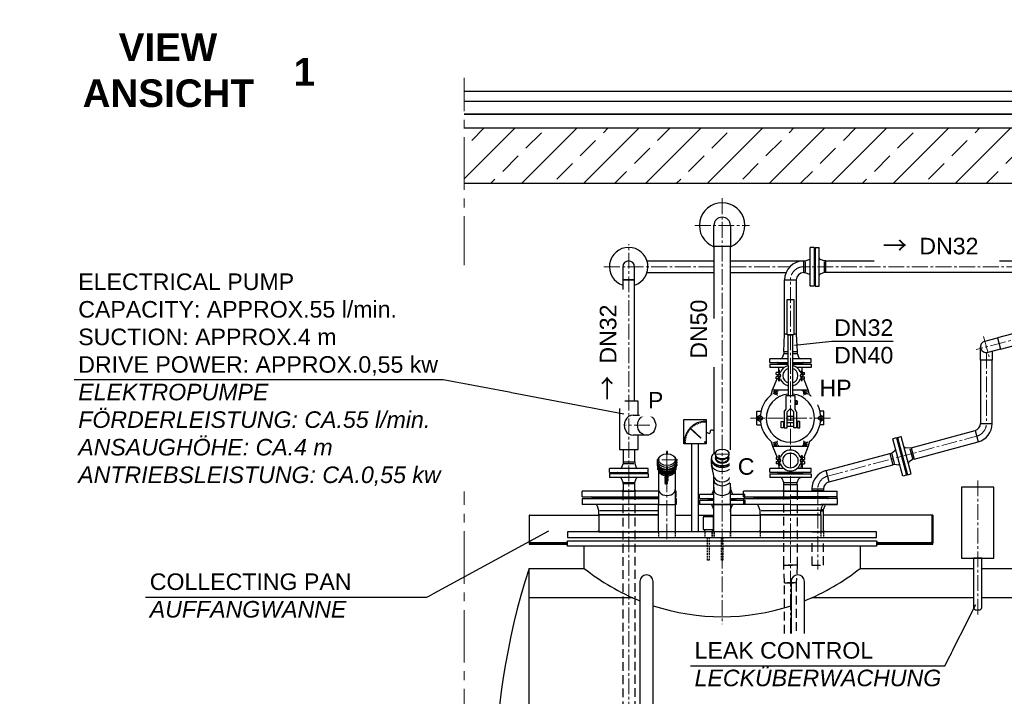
# Model space of a CAD drawing. Header units: millimetres. Extents: x -1994 to 34849, y -5138 to 8304.
# Tile 9 of 19: x -1994 to 1575, y 5850 to 8304. Entities that reach past the tile are written whole.
import ezdxf

# ---------------------------------------------------------------- set-up
doc = ezdxf.new("R2010")
doc.units = ezdxf.units.MM
for name, pattern in [('HIDDEN', [9.525, 6.35, -3.175]), ('JIS_02_1.0', [2, 1, -1]), ('MITTE2', [28.575, 19.05, -3.175, 3.175, -3.175])]:
    doc.linetypes.add(name, pattern=pattern)
doc.styles.add('LBB3.5M1000', font='isocp.shx', dxfattribs={"height": 3.5})

msp = doc.modelspace()

# ---------------------------------------------------------------- hatches: boundary and pattern name
at = {"lineweight": 5}
h = msp.add_hatch(dxfattribs=at)
h.set_pattern_fill('ANSI33', color=256, scale=25)
h.set_pattern_definition([(45, (1272.09, 7809.79), (-112.253, 112.253), []), (45, (1384.34, 7809.79), (-112.253, 112.253), [79.375, -39.688])])
h.paths.add_polyline_path([(-382.64335, 7910.15488), (-382.64335, 7709.41683), (3117.08733, 7709.41683), (3117.08733, 7910.15488)])
h = msp.add_hatch(color=256)
h.dxf.hatch_style = 1
h.paths.add_polyline_path([(192.82746, 6598.98291), (192.82746, 6593.98291), (187.82746, 6593.98291)])
h = msp.add_hatch(color=256)
h.dxf.hatch_style = 1
h.paths.add_polyline_path([(235.22746, 6598.98291), (235.22746, 6593.98291), (240.22746, 6593.98291)])
h = msp.add_hatch(color=256)
h.dxf.hatch_style = 1
h.paths.add_polyline_path([(775.43891, 6598.98291), (775.43891, 6593.98291), (770.43891, 6593.98291)])
h = msp.add_hatch(color=256)
h.dxf.hatch_style = 1
h.paths.add_polyline_path([(823.73891, 6598.98291), (823.73891, 6593.98291), (828.73891, 6593.98291)])
h = msp.add_hatch(dxfattribs=at)
h.set_pattern_fill('ANSI31', color=256)
h.set_pattern_definition([(45, (-312.8974, 6426.2464), (-2.245064, 2.245064), [])])
h.paths.add_polyline_path([(-145.89848, 6506.5098), (-147.89848, 6506.5098), (-147.89848, 6406.5098), (-145.89848, 6406.5098)])
h = msp.add_hatch(dxfattribs=at)
h.set_pattern_fill('ANSI31', color=256)
h.set_pattern_definition([(45, (426.9076, 6426.2464), (-2.245064, 2.245064), [])])
h.paths.add_polyline_path([(1315.73513, 6506.5098), (1313.73513, 6506.5098), (1313.73513, 6406.5098), (1315.73513, 6406.5098)])
h = msp.add_hatch(color=256)
h.dxf.hatch_style = 1
h.paths.add_polyline_path([(105.24042, 6450.98291), (105.24042, 6445.98291), (100.24042, 6445.98291)])
h = msp.add_hatch(color=256)
h.dxf.hatch_style = 1
h.paths.add_polyline_path([(689.93891, 6450.98291), (689.93891, 6445.98291), (684.93891, 6445.98291)])
h = msp.add_hatch(color=256)
h.dxf.hatch_style = 1
h.paths.add_polyline_path([(909.23891, 6450.98291), (909.23891, 6445.98291), (914.23891, 6445.98291)])
h = msp.add_hatch(color=256)
h.dxf.hatch_style = 1
h.paths.add_polyline_path([(919.71167, 6450.98291), (919.71167, 6445.98291), (924.71167, 6445.98291)])
h = msp.add_hatch(dxfattribs=at)
h.set_pattern_fill('ANSI31', color=256, angle=90)
h.set_pattern_definition([(135, (552.1015, 6371.7764), (-2.245064, -2.245064), [])])
h.paths.add_polyline_path([(-7.8985, 6406.5098), (-147.89848, 6406.5098), (-147.89848, 6401.5098), (-7.8985, 6401.5098)])
h.paths.add_polyline_path([(1315.73513, 6406.5098), (1112.1015, 6406.5098), (1112.1015, 6401.5098), (1315.73513, 6401.5098)])
h = msp.add_hatch(color=256)
h.dxf.hatch_style = 1
h.paths.add_polyline_path([(-140.89848, 6406.5098), (-145.89848, 6406.5098), (-145.89848, 6411.5098)])
h = msp.add_hatch(color=256)
h.dxf.hatch_style = 1
h.paths.add_polyline_path([(-12.8985, 6406.5098), (-7.8985, 6406.5098), (-7.8985, 6411.5098)])
h = msp.add_hatch(color=256)
h.dxf.hatch_style = 1
h.paths.add_polyline_path([(-12.8985, 6401.5098), (-7.8985, 6401.5098), (-7.8985, 6396.5098)])
h = msp.add_hatch(color=256)
h.dxf.hatch_style = 1
h.paths.add_polyline_path([(1117.1015, 6406.5098), (1112.1015, 6406.5098), (1112.1015, 6411.5098)])
h = msp.add_hatch(color=256)
h.dxf.hatch_style = 1
h.paths.add_polyline_path([(1117.1015, 6401.5098), (1112.1015, 6401.5098), (1112.1015, 6396.5098)])
h = msp.add_hatch(color=256)
h.dxf.hatch_style = 1
h.paths.add_polyline_path([(1308.73513, 6406.5098), (1313.73513, 6406.5098), (1313.73513, 6411.5098)])

# ---------------------------------------------------------------- linework, layer by layer
at = {"linetype": 'MITTE2', "lineweight": 18, "ltscale": 10}
msp.add_line((-382.64335, 3686.31147), (-382.64335, 8093.5647), dxfattribs=at)
for p, q in [((3118.33395, 8043.5647), (-382.64335, 8043.5647)), ((3077.4684, 8007.17697), (-382.64335, 8007.17697)), ((3030.35775, 7961.55775), (-382.64335, 7961.55775)), ((3028.31894, 7959.58349), (-382.64335, 7959.58349)), ((3117.08733, 7910.15488), (-382.64335, 7910.15488)), ((3117.08733, 7709.41683), (-382.64335, 7709.41683)), ((521.9515, 7481.31147), (521.9515, 7557.31147)), ((582.2515, 7557.31147), (582.2515, 7481.31147)), ((582.2515, 7481.31147), (521.9515, 7481.31147)), ((885.58891, 7478.00063), (871.58891, 7478.00063)), ((871.58891, 7338.00063), (871.58891, 7478.00063)), ((885.58891, 7478.00063), (885.58891, 7338.00063)), ((889.58891, 7478.00063), (889.58891, 7338.00063)), ((889.58891, 7478.00063), (903.58891, 7478.00063)), ((903.58891, 7338.00063), (903.58891, 7478.00063)), ((279.87703, 7429.20063), (521.9515, 7429.20063)), ((582.2515, 7429.20063), (847.58891, 7429.20063)), ((847.58891, 7386.80063), (847.58891, 7429.20063)), ((847.58891, 7429.20063), (853.58891, 7429.20063)), ((853.58891, 7429.20063), (867.70931, 7434.53501)), ((853.58891, 7426.20063), (853.58891, 7389.80063)), ((887.58891, 7447.00063), (887.58891, 7369.00063)), ((887.58891, 7447.00063), (887.58891, 7447.00063)), ((887.58891, 7447.00063), (887.58891, 7447.00063)), ((921.58891, 7429.20063), (907.46851, 7434.53501)), ((927.58891, 7429.20063), (921.58891, 7429.20063)), ((921.58891, 7426.20063), (921.58891, 7389.80063)), ((927.58891, 7429.20063), (1911.13141, 7429.20063)), ((927.58891, 7386.80063), (927.58891, 7429.20063)), ((191.96451, 7408.00064), (191.96451, 7360.00064)), ((234.36451, 7360.00064), (234.36451, 7408.00064)), ((191.96451, 7360.00064), (234.36451, 7360.00064)), ((279.87701, 7386.80063), (521.9515, 7386.80063)), ((582.2515, 7386.80063), (783.78922, 7386.80063)), ((778.38891, 7360.00063), (820.78891, 7360.00063)), ((847.58891, 7386.80063), (853.58891, 7386.80063)), ((853.58891, 7386.80063), (867.70931, 7381.46626)), ((887.58891, 7369.00063), (887.58891, 7369.00063)), ((887.58891, 7369.00063), (887.58891, 7369.00063)), ((921.58891, 7386.80063), (907.46851, 7381.46626)), ((927.58891, 7386.80063), (921.58891, 7386.80063)), ((1911.13141, 7386.80063), (927.58891, 7386.80063)), ((885.58891, 7338.00063), (871.58891, 7338.00063)), ((889.58891, 7338.00063), (903.58891, 7338.00063)), ((1987.28001, 7267.23576), (1550.634, 7150.23681)), ((1561.60793, 7109.28156), (1998.25393, 7226.2805)), ((775.43891, 7099.98291), (778.38891, 7163.98291)), ((820.78891, 7163.98291), (823.73891, 7099.98291)), ((1504.26956, 7137.8135), (1550.634, 7150.23681)), ((1504.26956, 7137.8135), (1550.634, 7150.23681)), ((1550.634, 7150.23681), (1561.60793, 7109.28156)), ((1488.55652, 7069.33587), (1488.55652, 7117.33587)), ((1561.60793, 7109.28156), (1515.24349, 7096.85824)), ((1561.60793, 7109.28156), (1515.24349, 7096.85824)), ((724.58891, 7060.98291), (724.58891, 7073.98291)), ((792.00535, 7073.98291), (724.58891, 7073.98291)), ((775.43891, 7092.98291), (769.12127, 7077.69181)), ((775.43891, 7099.98291), (791.99971, 7099.98291)), ((775.43891, 7099.98291), (791.99971, 7099.98291)), ((775.43891, 7099.98291), (791.99971, 7099.98291)), ((775.43891, 7099.98291), (775.43891, 7092.98291)), ((777.43891, 7092.98291), (792.00123, 7092.98291)), ((807.10884, 7099.98291), (823.73891, 7099.98291)), ((807.10884, 7099.98291), (823.73891, 7099.98291)), ((807.11035, 7092.98291), (821.73891, 7092.98291)), ((874.58891, 7073.98291), (807.11447, 7073.98291)), ((823.73891, 7099.98291), (823.73891, 7092.98291)), ((823.73891, 7092.98291), (830.05655, 7077.69181)), ((874.58891, 7060.98291), (874.58891, 7073.98291)), ((1530.95652, 7101.06854), (1530.95652, 7069.33587)), ((724.58891, 7060.98291), (792.00816, 7060.98291)), ((724.58891, 7054.98291), (792.00946, 7054.98291)), ((724.58891, 7054.98291), (724.58891, 7041.98291)), ((775.55942, 7041.98291), (724.58891, 7041.98291)), ((755.58891, 7057.98291), (792.00881, 7057.98291)), ((755.58891, 7057.98291), (755.58891, 7057.98291)), ((757.04561, 7024.74963), (757.04561, 7041.98291)), ((807.11729, 7060.98291), (874.58891, 7060.98291)), ((807.11794, 7057.98291), (843.58891, 7057.98291)), ((807.11859, 7054.98291), (874.58891, 7054.98291)), ((842.13221, 7024.74963), (842.13221, 7041.98291)), ((734.83784, 6961.35596), (751.09405, 7001.34318)), ((757.07819, 7024.75138), (748.32298, 7024.28251)), ((748.32298, 7016.88705), (748.32298, 7024.28251)), ((748.32298, 7001.49158), (748.32298, 7008.88705)), ((757.07819, 7001.02272), (748.32298, 7001.49158)), ((754.16089, 7008.88705), (754.31272, 7009.26052)), ((754.16089, 7008.88705), (754.31272, 7009.26052)), ((757.07801, 7024.63705), (757.47382, 7016.66386)), ((757.07801, 7001.13705), (757.47382, 7009.11023)), ((760.50452, 7024.63705), (760.10871, 7016.66386)), ((760.50452, 7001.13705), (760.10871, 7009.11023)), ((763.88968, 7025.11615), (760.50326, 7024.9348)), ((763.88968, 7000.65794), (760.50326, 7000.8393)), ((835.28814, 7025.11615), (838.67456, 7024.9348)), ((835.28814, 7000.65794), (838.67456, 7000.8393)), ((838.6733, 7024.63705), (839.06911, 7016.66386)), ((838.6733, 7001.13705), (839.06911, 7009.11023)), ((842.09981, 7024.63705), (841.704, 7016.66386)), ((842.09981, 7001.13705), (841.704, 7009.11023)), ((842.09963, 7024.75138), (850.85484, 7024.28251)), ((842.09963, 7001.02272), (850.85484, 7001.49158)), ((845.01693, 7008.88705), (844.8651, 7009.26052)), ((845.01693, 7008.88705), (844.8651, 7009.26052)), ((864.33998, 6961.35596), (848.08378, 7001.34318)), ((850.85484, 7016.88705), (850.85484, 7024.28251)), ((850.85484, 7001.49158), (850.85484, 7008.88705)), ((730.13819, 6943.81663), (734.83784, 6961.35596)), ((734.83784, 6961.35596), (792.02976, 6961.35596)), ((807.13888, 6961.35596), (864.33998, 6961.35596)), ((869.03963, 6943.81663), (864.33998, 6961.35596)), ((777.28703, 6881.27306), (782.38279, 6890.09917)), ((787.47855, 6881.27306), (799.58891, 6893.38342)), ((799.58891, 6893.38342), (811.69927, 6881.27306)), ((821.89079, 6881.27306), (816.79503, 6890.09917)), ((817.49503, 6918.7336), (822.89503, 6918.7336)), ((817.49503, 6911.5336), (822.89503, 6911.5336)), ((229.65555, 6869.35617), (278.2545, 6869.35617)), ((678.08891, 6833.98291), (678.08891, 6883.98291)), ((678.08891, 6883.98291), (692.84078, 6883.98291)), ((678.08891, 6864.48291), (680.99138, 6864.48291)), ((678.08891, 6853.48291), (680.99138, 6853.48291)), ((921.08891, 6883.98291), (906.33704, 6883.98291)), ((921.08891, 6864.48291), (918.18644, 6864.48291)), ((921.08891, 6853.48291), (918.18644, 6853.48291)), ((921.08891, 6833.98291), (921.08891, 6883.98291)), ((433.18422, 6820.48415), (436.72633, 6817.51197)), ((437.63322, 6825.33939), (440.90281, 6822.06981)), ((442.48847, 6829.7884), (445.46065, 6826.24629)), ((447.71299, 6833.79732), (450.36515, 6830.00965)), ((453.26703, 6837.33563), (455.57898, 6833.33122)), ((459.10832, 6840.37642), (461.06246, 6836.18575)), ((465.19241, 6842.89653), (466.77387, 6838.55149)), ((471.47298, 6844.87679), (472.66973, 6840.41045)), ((477.90225, 6846.30212), (478.70518, 6841.74847)), ((484.43128, 6847.16168), (484.83428, 6842.55538)), ((491.01037, 6842.82504), (491.01037, 6847.44893)), ((491.01037, 6847.44893), (491.01037, 6842.82504)), ((678.08891, 6833.98291), (692.84078, 6833.98291)), ((921.08891, 6833.98291), (906.33704, 6833.98291)), ((278.2545, 6796.47141), (229.65555, 6796.47141)), ((416.6705, 6785.07037), (421.22415, 6784.26744)), ((418.09583, 6791.49964), (422.56217, 6790.30288)), ((420.07609, 6797.78021), (424.42113, 6796.19875)), ((422.5962, 6803.8643), (426.78687, 6801.91015)), ((425.63698, 6809.70559), (429.64139, 6807.39364)), ((429.1753, 6815.25963), (432.96297, 6812.60747)), ((1184.08491, 6787.80306), (1170.56195, 6784.17959)), ((1206.79662, 6648.94997), (1170.56195, 6784.17959)), ((1184.08491, 6787.80306), (1220.31958, 6652.57344)), ((1187.94862, 6788.83833), (1201.47158, 6792.4618)), ((1187.94862, 6788.83833), (1224.18328, 6653.60872)), ((1237.70624, 6657.23218), (1201.47158, 6792.4618)), ((1237.28417, 6751.53628), (1468.69287, 6813.54205)), ((1468.69287, 6813.54205), (1479.6668, 6772.5868)), ((415.52369, 6771.96224), (420.14758, 6771.96224)), ((415.81094, 6778.54134), (420.41723, 6778.13834)), ((441.53587, 6766.0484), (441.53587, 6445.98288)), ((464.99819, 6766.0484), (464.99819, 6445.98288)), ((730.13819, 6774.14919), (734.83784, 6756.60986)), ((734.83784, 6756.60986), (864.33998, 6756.60986)), ((734.83784, 6756.60986), (751.09405, 6716.62264)), ((864.33998, 6756.60986), (848.08378, 6716.62264)), ((869.03963, 6774.14919), (864.33998, 6756.60986)), ((1194.04016, 6758.37699), (1214.22804, 6683.03478)), ((1194.04016, 6758.37699), (1194.04016, 6758.37699)), ((1194.04016, 6758.37699), (1194.04016, 6758.37699)), ((1231.48861, 6749.98336), (1216.46871, 6751.48134)), ((1237.28417, 6751.53628), (1231.48861, 6749.98336)), ((1232.26507, 6747.08558), (1241.68608, 6711.92588)), ((1237.28417, 6751.53628), (1248.25809, 6710.58102)), ((1248.25809, 6710.58102), (1479.6668, 6772.5868)), ((513.33721, 6709.09766), (513.33721, 6713.8939)), ((526.89286, 6728.76223), (526.89286, 6726.36411)), ((528.92773, 6715.33277), (528.92773, 6719.34799)), ((575.27527, 6715.33277), (575.27527, 6719.34799)), ((577.31014, 6728.76223), (577.31014, 6726.36411)), ((590.86579, 6709.09766), (590.86579, 6713.8939)), ((757.07819, 6716.9431), (748.32298, 6716.47424)), ((748.32298, 6716.47424), (748.32298, 6709.07877)), ((757.07801, 6716.82877), (757.47382, 6708.85559)), ((760.50452, 6716.82877), (760.10871, 6708.85559)), ((763.88968, 6717.30788), (760.50326, 6717.12652)), ((835.28814, 6717.30788), (838.67456, 6717.12652)), ((838.6733, 6716.82877), (839.06911, 6708.85559)), ((842.09981, 6716.82877), (841.704, 6708.85559)), ((842.09963, 6716.9431), (850.85484, 6716.47424)), ((850.85484, 6716.47424), (850.85484, 6709.07877)), ((928.6014, 6668.82498), (1160.0101, 6730.83075)), ((1160.0101, 6730.83075), (1165.80566, 6732.38367)), ((1160.0101, 6730.83075), (1170.98403, 6689.8755)), ((1165.80566, 6732.38367), (1178.06428, 6741.19091)), ((1166.58211, 6729.48589), (1176.00313, 6694.32619)), ((1248.25809, 6710.58102), (1242.46254, 6709.02811)), ((144.02746, 6661.98291), (144.02746, 6675.98291)), ((284.02746, 6675.98291), (144.02746, 6675.98291)), ((192.82746, 6693.98291), (187.49309, 6679.86251)), ((192.82746, 6699.98291), (192.82746, 6693.98291)), ((192.82746, 6699.98291), (235.22746, 6699.98291)), ((195.82746, 6693.98291), (232.22746, 6693.98291)), ((235.22746, 6699.98291), (235.22746, 6693.98291)), ((235.22746, 6693.98291), (240.56184, 6679.86251)), ((284.02746, 6661.98291), (284.02746, 6675.98291)), ((316.18432, 6699.0753), (316.18432, 6696.60903)), ((316.25599, 6690.39749), (316.25599, 6686.68088)), ((316.25599, 6690.39749), (317.20243, 6690.39749)), ((318.4475, 6704.70658), (318.4475, 6697.87922)), ((318.4475, 6687.42971), (318.4475, 6682.87726)), ((318.4475, 6679.16065), (318.4475, 6678.42903)), ((318.82229, 6674.88744), (318.82229, 6678.45643)), ((319.34738, 6672.96278), (319.34738, 6677.55851)), ((320.00376, 6671.27616), (320.00376, 6676.54932)), ((321.02114, 6669.30206), (321.02114, 6675.1712)), ((383.18195, 6669.30206), (383.18195, 6675.1712)), ((384.19933, 6671.27616), (384.19933, 6676.54932)), ((384.85571, 6672.96278), (384.85571, 6677.55851)), ((385.38081, 6674.88744), (385.38081, 6678.45643)), ((385.75559, 6704.70658), (385.75559, 6697.87922)), ((385.75559, 6687.42971), (385.75559, 6682.87726)), ((385.75559, 6679.16065), (385.75559, 6678.42903)), ((387.9471, 6690.39749), (387.00067, 6690.39749)), ((387.9471, 6690.39749), (387.9471, 6686.68088)), ((388.01878, 6699.0753), (388.01878, 6696.60903)), ((513.33721, 6692.6332), (513.33721, 6707.02191)), ((521.9515, 6649.46707), (513.56395, 6689.67287)), ((582.2515, 6649.46689), (590.63905, 6689.67287)), ((590.86579, 6692.6332), (590.86579, 6707.02191)), ((724.58891, 6662.98291), (724.58891, 6675.98291)), ((775.55942, 6675.98291), (724.58891, 6675.98291)), ((748.32298, 6701.07877), (748.32298, 6693.68331)), ((757.07819, 6693.21444), (748.32298, 6693.68331)), ((754.16089, 6709.07877), (754.31272, 6708.7053)), ((757.04561, 6693.21619), (757.04561, 6675.98291)), ((757.07801, 6693.32877), (757.47382, 6701.30196)), ((760.50452, 6693.32877), (760.10871, 6701.30196)), ((763.88968, 6692.84967), (760.50326, 6693.03102)), ((874.58891, 6675.98291), (823.61841, 6675.98291)), ((835.28814, 6692.84967), (838.67456, 6693.03102)), ((839.36226, 6687.11617), (836.62199, 6679.86251)), ((838.6733, 6693.32877), (839.06911, 6701.30196)), ((842.09981, 6693.32877), (841.704, 6701.30196)), ((842.09963, 6693.21444), (850.85484, 6693.68331)), ((842.13221, 6693.21619), (842.13221, 6675.98291)), ((845.01693, 6709.07877), (844.8651, 6708.7053)), ((850.85484, 6701.07877), (850.85484, 6693.68331)), ((874.58891, 6662.98291), (874.58891, 6675.98291)), ((939.57532, 6627.86972), (1170.98403, 6689.8755)), ((1170.98403, 6689.8755), (1176.77958, 6691.42841)), ((1176.77958, 6691.42841), (1191.79948, 6689.93043)), ((1214.22804, 6683.03478), (1214.22804, 6683.03478)), ((1214.22804, 6683.03478), (1214.22804, 6683.03478)), ((1242.46254, 6709.02811), (1230.20392, 6700.22087)), ((144.02746, 6661.98291), (284.02746, 6661.98291)), ((144.02746, 6657.98291), (284.02746, 6657.98291)), ((144.02746, 6657.98291), (144.02746, 6643.98291)), ((284.02746, 6643.98291), (144.02746, 6643.98291)), ((175.02746, 6659.98291), (253.02746, 6659.98291)), ((175.02746, 6659.98291), (175.02746, 6659.98291)), ((175.02746, 6659.98291), (175.02746, 6659.98291)), ((175.02746, 6659.98291), (253.02746, 6659.98291)), ((192.82746, 6625.98291), (187.49309, 6640.10332)), ((235.22746, 6625.98291), (240.56184, 6640.10332)), ((253.02746, 6659.98291), (253.02746, 6659.98291)), ((253.02746, 6659.98291), (253.02746, 6659.98291)), ((284.02746, 6657.98291), (284.02746, 6643.98291)), ((321.95155, 6667.85613), (321.95155, 6545.98291)), ((322.30107, 6667.37176), (322.30107, 6673.67311)), ((323.79613, 6665.55661), (323.79613, 6672.16574)), ((325.44326, 6663.90438), (325.44326, 6670.73162)), ((327.14354, 6662.46512), (327.14354, 6669.44502)), ((329.32202, 6660.91207), (329.32202, 6668.02565)), ((331.44736, 6659.64074), (331.44736, 6666.84412)), ((334.2103, 6658.27341), (334.2103, 6665.557)), ((337.39831, 6657.02331), (337.39831, 6664.36766)), ((341.11766, 6655.93515), (341.11766, 6663.32399)), ((345.20894, 6655.13647), (345.20894, 6662.55357)), ((349.40649, 6654.70845), (349.40649, 6662.1393)), ((354.79661, 6654.70845), (354.79661, 6662.1393)), ((358.99415, 6655.13647), (358.99415, 6662.55357)), ((363.08543, 6655.93515), (363.08543, 6663.32399)), ((366.80478, 6657.02331), (366.80478, 6664.36766)), ((369.99279, 6658.27341), (369.99279, 6665.557)), ((372.75573, 6659.64074), (372.75573, 6666.84412)), ((374.88108, 6660.91207), (374.88108, 6668.02565)), ((377.05956, 6662.46512), (377.05956, 6669.44502)), ((378.75983, 6663.90438), (378.75983, 6670.73162)), ((380.40697, 6665.55661), (380.40697, 6672.16574)), ((381.90202, 6667.37176), (381.90202, 6673.67311)), ((382.25155, 6667.85613), (382.25155, 6545.98291)), ((521.9515, 6545.98291), (521.9515, 6649.46707)), ((582.2515, 6545.98291), (582.2515, 6649.46689)), ((724.58891, 6662.98291), (874.58891, 6662.98291)), ((724.58891, 6656.98291), (874.58891, 6656.98291)), ((724.58891, 6656.98291), (724.58891, 6643.98291)), ((874.58891, 6643.98291), (724.58891, 6643.98291)), ((755.58891, 6659.98291), (843.58891, 6659.98291)), ((755.58891, 6659.98291), (843.58891, 6659.98291)), ((775.43891, 6624.98291), (769.12127, 6640.27401)), ((823.73891, 6624.98291), (830.05655, 6640.27401)), ((874.58891, 6656.98291), (874.58891, 6643.98291)), ((939.57532, 6627.86972), (928.6014, 6668.82498)), ((1220.31958, 6652.57344), (1206.79662, 6648.94997)), ((1224.18328, 6653.60872), (1237.70624, 6657.23218)), ((192.82746, 6619.98291), (192.82746, 6625.98291)), ((195.82746, 6625.98291), (232.22746, 6625.98291)), ((235.22746, 6619.98291), (235.22746, 6625.98291)), ((521.9515, 6608.98291), (521.9515, 6600.98291)), ((582.2515, 6608.98291), (582.2515, 6600.98291)), ((775.43891, 6617.98291), (775.43891, 6624.98291)), ((775.43891, 6617.98291), (823.73891, 6617.98291)), ((775.43891, 6617.98291), (823.73891, 6617.98291)), ((777.43891, 6624.98291), (821.73891, 6624.98291)), ((823.73891, 6617.98291), (823.73891, 6624.98291)), ((44.89042, 6572.98291), (44.89042, 6593.98291)), ((322.81451, 6593.98291), (44.89042, 6593.98291)), ((44.89042, 6572.98291), (321.95155, 6572.98291)), ((44.89042, 6566.98291), (321.95155, 6566.98291)), ((44.89042, 6566.98291), (44.89042, 6545.98291)), ((80.89042, 6569.98291), (321.95155, 6569.98291)), ((80.89042, 6569.98291), (80.89042, 6569.98291)), ((187.82746, 6593.98291), (192.82746, 6598.98291)), ((240.22746, 6593.98291), (235.22746, 6598.98291)), ((384.89042, 6593.98291), (382.25155, 6593.98291)), ((384.89042, 6572.98291), (382.25155, 6572.98291)), ((384.89042, 6566.98291), (382.25155, 6566.98291)), ((384.89042, 6572.98291), (384.89042, 6593.98291)), ((384.89042, 6566.98291), (384.89042, 6545.98291)), ((469.6015, 6566.98291), (469.6015, 6581.98291)), ((521.9515, 6581.98291), (469.6015, 6581.98291)), ((469.6015, 6566.98291), (521.9515, 6566.98291)), ((521.9515, 6600.98291), (516.08515, 6585.81818)), ((582.2515, 6600.98291), (588.11785, 6585.81818)), ((634.6015, 6581.98291), (582.2515, 6581.98291)), ((582.2515, 6566.98291), (634.6015, 6566.98291)), ((629.58891, 6572.98291), (629.58891, 6593.98291)), ((799.58891, 6593.98291), (629.58891, 6593.98291)), ((629.58891, 6572.98291), (799.58891, 6572.98291)), ((629.58891, 6566.98291), (799.58891, 6566.98291)), ((629.58891, 6566.98291), (629.58891, 6545.98291)), ((634.6015, 6566.98291), (634.6015, 6581.98291)), ((665.58891, 6569.98291), (799.58891, 6569.98291)), ((770.43891, 6593.98291), (775.43891, 6598.98291)), ((799.58891, 6593.98291), (969.58891, 6593.98291)), ((969.58891, 6572.98291), (799.58891, 6572.98291)), ((933.58891, 6569.98291), (799.58891, 6569.98291)), ((969.58891, 6566.98291), (799.58891, 6566.98291)), ((828.73891, 6593.98291), (823.73891, 6598.98291)), ((877.31167, 6595.98291), (876.55612, 6593.98291)), ((877.31167, 6601.98291), (919.71167, 6601.98291)), ((877.31167, 6601.98291), (877.31167, 6595.98291)), ((880.31167, 6595.98291), (916.71167, 6595.98291)), ((919.71167, 6601.98291), (919.71167, 6595.98291)), ((919.71167, 6595.98291), (920.46723, 6593.98291)), ((933.58891, 6569.98291), (933.58891, 6569.98291)), ((968.51167, 6566.98291), (968.51167, 6572.98291)), ((969.58891, 6572.98291), (969.58891, 6593.98291)), ((969.58891, 6566.98291), (969.58891, 6545.98291)), ((322.81451, 6545.98291), (44.89042, 6545.98291)), ((105.24042, 6523.98291), (99.75946, 6539.34356)), ((384.89042, 6545.98291), (382.25155, 6545.98291)), ((469.6015, 6560.98291), (521.9515, 6560.98291)), ((469.6015, 6560.98291), (469.6015, 6545.98291)), ((634.6015, 6545.98291), (469.6015, 6545.98291)), ((501.1015, 6563.98291), (521.9515, 6563.98291)), ((501.1015, 6563.98291), (501.1015, 6563.98291)), ((521.9515, 6526.98291), (516.08515, 6542.14763)), ((582.2515, 6563.98291), (603.1015, 6563.98291)), ((582.2515, 6560.98291), (634.6015, 6560.98291)), ((582.2515, 6526.98291), (588.11785, 6542.14763)), ((603.1015, 6563.98291), (603.1015, 6563.98291)), ((799.58891, 6545.98291), (629.58891, 6545.98291)), ((634.6015, 6560.98291), (634.6015, 6545.98291)), ((689.93891, 6523.98291), (684.45795, 6539.34356)), ((799.58891, 6545.98291), (969.58891, 6545.98291)), ((909.23891, 6523.98291), (914.71987, 6539.34356)), ((968.51167, 6545.98291), (909.94422, 6545.98291)), ((919.71167, 6527.98291), (925.04605, 6542.10331)), ((-145.89848, 6506.5098), (104.37746, 6506.5098)), ((104.37746, 6507.98291), (321.95155, 6507.98291)), ((105.24042, 6507.98291), (105.24042, 6523.98291)), ((108.24042, 6523.98291), (321.54042, 6523.98291)), ((382.25155, 6506.5098), (441.53587, 6506.5098)), ((464.99819, 6506.5098), (521.9515, 6506.5098)), ((521.9515, 6518.98291), (521.9515, 6526.98291)), ((582.2515, 6518.98291), (582.2515, 6526.98291)), ((582.2515, 6506.5098), (689.93891, 6506.5098)), ((689.93891, 6507.98291), (689.93891, 6523.98291)), ((689.93891, 6507.98291), (799.58891, 6507.98291)), ((692.93891, 6523.98291), (799.58891, 6523.98291)), ((906.23891, 6523.98291), (799.58891, 6523.98291)), ((909.23891, 6507.98291), (799.58891, 6507.98291)), ((909.23891, 6507.98291), (909.23891, 6523.98291)), ((910.66618, 6527.98291), (916.71167, 6527.98291)), ((919.71167, 6521.98291), (919.71167, 6527.98291)), ((1315.73513, 6506.5098), (919.71167, 6506.5098)), ((100.24042, 6445.98291), (105.24042, 6450.98291)), ((684.93891, 6445.98291), (689.93891, 6450.98291)), ((914.23891, 6445.98291), (909.23891, 6450.98291)), ((924.71167, 6445.98291), (919.71167, 6450.98291)), ((-140.89848, 6406.5098), (-145.89848, 6411.5098)), ((-12.8985, 6406.5098), (-7.8985, 6411.5098)), ((-12.8985, 6401.5098), (-7.8985, 6396.5098)), ((52.1015, 6314.0098), (52.1015, 6394.0098)), ((1052.1015, 6394.0098), (1052.1015, 6314.0098)), ((1117.1015, 6406.5098), (1112.1015, 6411.5098)), ((1117.1015, 6401.5098), (1112.1015, 6396.5098)), ((1308.73513, 6406.5098), (1313.73513, 6411.5098)), ((228.61247, 6206.83013), (-147.89848, 6206.83013)), ((1462.8755, 6206.83013), (875.59054, 6206.83013)), ((1652.08733, 6206.83013), (1493.63748, 6206.83013))]:
    msp.add_line(p, q)
at = {"linetype": 'MITTE2', "lineweight": 5, "ltscale": 3}
for p, q in [((552.1015, 7656.0618), (552.1015, 6112.16144)), ((453.35117, 7557.31147), (650.85183, 7557.31147)), ((214.02746, 4743.5574), (214.02746, 7489.84386)), ((123.84818, 7408.00063), (521.9515, 7408.00063)), ((582.2515, 7408.00063), (797.74275, 7408.00063)), ((2068.89191, 7408.00063), (847.58891, 7408.00063)), ((799.58891, 6077.01057), (799.58891, 7360.00063)), ((2076.34643, 7269.15318), (1472.54151, 7107.36414)), ((1499.78479, 7154.55089), (1519.72826, 7080.12085)), ((1509.75652, 7096.13587), (1509.75652, 6839.42886)), ((944.84962, 6858.98291), (654.3282, 6858.98291)), ((290.29929, 6832.91379), (201.8904, 6832.91379)), ((934.08836, 6648.34735), (1474.17984, 6793.06442)), ((552.1015, 6314.0098), (552.1015, 6752.85284)), ((352.10155, 6733.16216), (352.10155, 6419.40485)), ((586.46633, 6728.76223), (517.73667, 6728.76223)), ((391.22488, 6708.16569), (312.97821, 6708.16569)), ((1478.25649, 6146.87573), (1478.25649, 6632.99989)), ((898.51167, 6601.98291), (898.51167, 6310.15447))]:
    msp.add_line(p, q, dxfattribs=at)
at = {"linetype": 'JIS_02_1.0', "lineweight": 9, "ltscale": 25}
for p, q in [((752.26652, 6940.94769), (739.4113, 6963.21359)), ((846.9113, 6940.94769), (859.76652, 6963.21359)), ((734.70596, 6945.65303), (756.97186, 6958.50825)), ((842.20596, 6958.50825), (864.47186, 6945.65303)), ((704.94413, 6858.98291), (679.23369, 6858.98291)), ((692.08891, 6846.12769), (692.08891, 6871.83813)), ((894.23369, 6858.98291), (919.94413, 6858.98291)), ((907.08891, 6871.83813), (907.08891, 6846.12769)), ((756.97186, 6759.45757), (734.70596, 6772.31279)), ((752.26652, 6777.01812), (739.4113, 6754.75223)), ((864.47186, 6772.31279), (842.20596, 6759.45757)), ((846.9113, 6777.01812), (859.76652, 6754.75223))]:
    msp.add_line(p, q, dxfattribs=at)
at = {"linetype": 'HIDDEN'}
for p, q in [((321.95155, 6445.98291), (321.95155, 6425.98291)), ((382.2304, 6445.98291), (382.2304, 6425.98291)), ((488.8815, 6445.98291), (488.8815, 6425.98291)), ((489.8515, 6445.98291), (489.8515, 6425.98291)), ((514.3515, 6445.98291), (514.3515, 6425.98291)), ((515.3215, 6445.98291), (515.3215, 6425.98291)), ((522.2965, 6445.98291), (522.2965, 6425.98291)), ((523.6015, 6445.98291), (523.6015, 6425.98291)), ((580.6015, 6445.98291), (580.6015, 6425.98291)), ((581.9065, 6445.98291), (581.9065, 6425.98291)), ((689.93891, 6445.98291), (689.93891, 6425.98291)), ((909.23891, 6445.98291), (909.23891, 6425.98291)), ((919.69053, 6445.98291), (919.69053, 6425.98291))]:
    msp.add_line(p, q, dxfattribs=at)
for points in [[(521.9515, 7481.31147), (521.9515, 6731.12247)], [(582.2515, 6731.12247), (582.2515, 7481.31147)], [(234.36451, 6920.36682), (234.36451, 7360.00064), (191.96451, 7360.00064), (191.96451, 6920.36682)], [(787.1885, 7163.98291), (778.38891, 7163.98291), (778.38891, 7360.00063), (820.78891, 7360.00063), (820.78891, 7163.98291), (811.98932, 7163.98291)], [(748.32298, 7016.88705), (754.64289, 7016.88705)], [(754.64289, 7008.88705), (748.32298, 7008.88705)], [(850.85484, 7016.88705), (844.53493, 7016.88705)], [(844.53493, 7008.88705), (850.85484, 7008.88705)], [(816.79503, 6890.09917), (816.79503, 6940.16804), (782.38279, 6940.16804), (782.38279, 6890.09917)], [(247.55506, 6869.35617), (247.55506, 6920.36682), (180.50055, 6920.36682), (180.50055, 6745.46077), (247.55506, 6745.46077), (247.55506, 6796.47141)], [(816.79503, 6909.7336), (816.79503, 6920.5336)], [(817.49503, 6922.3336), (822.89503, 6922.3336)], [(822.89503, 6907.9336), (817.49503, 6907.9336)], [(823.59503, 6920.5336), (823.59503, 6909.7336)], [(690.52132, 6870.1374), (680.99138, 6865.22538), (680.99138, 6852.74044), (690.62374, 6846.86865)], [(777.28703, 6881.27306), (777.28703, 6824.19235), (787.47855, 6824.19235), (787.47855, 6881.27306)], [(811.69927, 6864.95868), (787.47855, 6864.95868)], [(787.47855, 6853.00714), (811.69927, 6853.00714)], [(821.89079, 6881.27306), (821.89079, 6824.19235), (811.69927, 6824.19235), (811.69927, 6881.27306)], [(908.6565, 6870.1374), (918.18644, 6865.22538), (918.18644, 6852.74044), (908.55408, 6846.86865)], [(475.59528, 6786.74071), (436.92244, 6822.34586), (436.33827, 6821.71136), (475.01111, 6786.10621)], [(777.28703, 6841.33306), (773.93635, 6841.33306), (773.93635, 6829.38152), (777.28703, 6829.38152)], [(811.69927, 6841.33306), (787.47855, 6841.33306)], [(787.47855, 6829.38152), (811.69927, 6829.38152)], [(821.89079, 6829.38152), (825.24147, 6829.38152), (825.24147, 6841.33306), (821.89079, 6841.33306)], [(192.82746, 6745.46077), (192.82746, 6699.98291), (235.22746, 6699.98291), (235.22746, 6745.46077)], [(354.07632, 6729.64864), (354.07632, 6738.31703), (350.12677, 6738.31703), (350.12677, 6729.64864)], [(754.64289, 6709.07877), (748.32298, 6709.07877)], [(748.32298, 6701.07877), (754.64289, 6701.07877)], [(844.53493, 6709.07877), (850.85484, 6709.07877)], [(850.85484, 6701.07877), (844.53493, 6701.07877)], [(321.95155, 6507.98291), (105.24042, 6507.98291), (105.24042, 6445.98291), (321.95155, 6445.98291)], [(799.58891, 6507.98291), (689.93891, 6507.98291), (689.93891, 6445.98291), (799.58891, 6445.98291)], [(799.58891, 6507.98291), (909.23891, 6507.98291), (909.23891, 6445.98291), (799.58891, 6445.98291)], [(877.31167, 6445.98291), (919.71167, 6445.98291), (919.71167, 6521.98291), (909.23891, 6521.98291)], [(488.8815, 6445.98291), (488.8815, 6455.06425)], [(515.3215, 6455.06425), (515.3215, 6445.98291)], [(-7.8985, 6406.5098), (-147.89848, 6406.5098), (-147.89848, 6401.5098), (-7.8985, 6401.5098)], [(1112.1015, 6401.5098), (1315.73513, 6401.5098), (1315.73513, 6406.5098), (1112.1015, 6406.5098)], [(1493.63748, 6173.54334), (1493.63748, 6351.11018), (1462.8755, 6351.11018), (1462.8755, 6173.54334)], [(-71.62934, 4714.00985), (-147.89852, 4714.00986), (-147.89848, 6314.00979)], [(-147.89848, 6314.00979), (52.1015, 6314.0098)], [(1052.1015, 6314.0098), (1462.8755, 6314.0098)], [(1493.63748, 6314.0098), (1652.08733, 6314.0098)], [(253.8015, 6266.2597), (253.8015, 4616.31147), (302.1015, 4616.31147), (302.1015, 6266.2597)], [(802.1015, 6266.2597), (802.1015, 6077.01057)], [(850.4015, 6077.01057), (850.4015, 6266.2597)]]:
    msp.add_lwpolyline(points)
for points in [[(787.1885, 7288.98291), (811.98932, 7288.98291), (811.98932, 7160.55992), (787.1885, 7160.55992)], [(791.98658, 7160.55992), (807.09571, 7160.55992), (807.14347, 6940.16804), (792.03435, 6940.16804)], [(1488.55652, 6839.42886), (1530.95652, 6839.42886), (1530.95652, 7069.33587), (1488.55652, 7069.33587)], [(412.95393, 6853.36278), (493.58013, 6853.36278), (493.58013, 6766.0484), (412.95393, 6766.0484)], [(773.93635, 6824.19235), (765.97855, 6824.19235), (765.97855, 6846.52223), (773.93635, 6846.52223)], [(825.24147, 6824.19235), (833.19927, 6824.19235), (833.19927, 6846.52223), (825.24147, 6846.52223)], [(350.12677, 6681.86192), (350.12677, 6654.80662), (354.07632, 6654.80662), (354.07632, 6681.86192)], [(192.82746, 6593.98291), (235.22746, 6593.98291), (235.22746, 6619.98291), (192.82746, 6619.98291)], [(775.43891, 6617.98291), (823.73891, 6617.98291), (823.73891, 6593.98291), (775.43891, 6593.98291)], [(1419.66234, 6351.11018), (1536.85065, 6351.11018), (1536.85065, 6608.77065), (1419.66234, 6608.77065)], [(321.95155, 6545.98291), (382.25155, 6545.98291), (382.25155, 6445.98291), (321.95155, 6445.98291)], [(521.9515, 6545.98291), (582.2515, 6545.98291), (582.2515, 6445.98291), (521.9515, 6445.98291)], [(-147.89848, 6406.5098), (-145.89848, 6406.5098), (-145.89848, 6506.5098), (-147.89848, 6506.5098)], [(482.87468, 6455.06425), (521.32832, 6455.06425), (521.32832, 6501.01834), (482.87468, 6501.01834)], [(1315.73513, 6406.5098), (1313.73513, 6406.5098), (1313.73513, 6506.5098), (1315.73513, 6506.5098)], [(-7.8985, 6425.98291), (1112.1015, 6425.98291), (1112.1015, 6445.98291), (-7.8985, 6445.98291)], [(-7.8985, 6414.0098), (1112.1015, 6414.0098), (1112.1015, 6394.0098), (-7.8985, 6394.0098)]]:
    msp.add_lwpolyline(points, close=True)
at = {"linetype": 'JIS_02_1.0', "lineweight": 9, "ltscale": 25}
for points in [[(739.60353, 6948.48064), (745.97122, 6944.65148), (752.2066, 6948.25148), (752.07429, 6955.68064), (745.7066, 6959.50981), (739.47122, 6955.90981)], [(847.10353, 6955.68064), (846.97122, 6948.25148), (853.2066, 6944.65148), (859.57429, 6948.48064), (859.7066, 6955.90981), (853.47122, 6959.50981)], [(692.08891, 6851.78291), (698.58891, 6855.38291), (698.58891, 6862.58291), (692.08891, 6866.18291), (685.58891, 6862.58291), (685.58891, 6855.38291)], [(907.08891, 6866.18291), (900.58891, 6862.58291), (900.58891, 6855.38291), (907.08891, 6851.78291), (913.58891, 6855.38291), (913.58891, 6862.58291)], [(752.07429, 6762.28518), (752.2066, 6769.71434), (745.97122, 6773.31434), (739.60353, 6769.48518), (739.47122, 6762.05601), (745.7066, 6758.45601)], [(859.57429, 6769.48518), (853.2066, 6773.31434), (846.97122, 6769.71434), (847.10353, 6762.28518), (853.47122, 6758.45601), (859.7066, 6762.05601)]]:
    msp.add_lwpolyline(points, close=True, dxfattribs=at)
at = {"linetype": 'HIDDEN', "ltscale": 5}
for points in [[(192.82746, 6593.98291), (235.22746, 6593.98291), (235.22746, 5704.00986), (192.82746, 5704.00986)], [(775.43891, 6593.98291), (823.73891, 6593.98291), (823.73891, 6325.98291), (775.43891, 6325.98291)], [(823.73891, 6325.98291), (820.78891, 6261.98291), (778.38891, 6261.98291), (775.43891, 6325.98291)]]:
    msp.add_lwpolyline(points, close=True, dxfattribs=at)
at = {"linetype": 'HIDDEN'}
for points in [[(499.36655, 6425.98291), (504.83645, 6425.98291), (504.83645, 6343.95755), (499.36655, 6343.95755)], [(549.36655, 6425.98291), (554.83645, 6425.98291), (554.83645, 6343.95755), (549.36655, 6343.95755)]]:
    msp.add_lwpolyline(points, close=True, dxfattribs=at)
at = {"linetype": 'HIDDEN', "ltscale": 5}
for points in [[(877.31167, 6405.10168), (877.31167, 6325.98291), (919.71167, 6325.98291), (919.71167, 6404.67211)], [(778.38891, 6077.01057), (778.38891, 6261.98291), (820.78891, 6261.98291), (820.78891, 6077.01057)]]:
    msp.add_lwpolyline(points, dxfattribs=at)
for centre, radius in [((758.79127, 7012.88705), 4), ((840.38656, 7012.88705), 4), ((491.01037, 6771.96224), 1.56194), ((799.58891, 6705.07877), 27.16525), ((758.79127, 6705.07877), 4), ((840.38656, 6705.07877), 4), ((346.73588, 6638.40145), 1.78561), ((346.93398, 6641.32242), 1.78561), ((347.13208, 6644.34241), 1.78561), ((347.47876, 6647.26338), 1.78561), ((348.3207, 6650.08533), 1.78561), ((349.95505, 6652.80827), 1.78561), ((351.00966, 6655.53762), 1.71765), ((351.81702, 6657.91826), 1.71765), ((353.69963, 6650.89122), 1.71765), ((353.78069, 6646.1728), 1.78561), ((353.80438, 6643.79629), 1.78561), ((353.75971, 6648.56264), 1.71765), ((354.11139, 6641.03451), 1.78561), ((354.36722, 6638.45178), 1.78561), ((354.30549, 6653.56836), 1.71765), ((354.68811, 6655.32127), 1.71765), ((346.29015, 6623.10348), 1.78561), ((346.33967, 6632.46049), 1.78561), ((346.3892, 6629.4405), 1.78561), ((346.48825, 6635.33195), 1.78561), ((346.48825, 6626.27199), 1.78561), ((348.26246, 6620.72026), 1.78561), ((350.9979, 6621.74568), 1.78561), ((351.97484, 6627.60523), 1.78561), ((352.07253, 6624.72429), 1.78561), ((352.70755, 6630.29086), 1.78561), ((353.73333, 6633.3183), 1.78561), ((353.82989, 6636.09916), 1.78561)]:
    msp.add_circle(centre, radius)
at = {"linetype": 'JIS_02_1.0', "lineweight": 9, "ltscale": 25}
for centre in [(745.83891, 6952.08064), (853.33891, 6952.08064), (692.08891, 6858.98291), (907.08891, 6858.98291), (745.83891, 6765.88518), (853.33891, 6765.88518)]:
    msp.add_circle(centre, 5.8, dxfattribs=at)
for centre, radius, start, end in [((552.1015, 7557.31147), 82.50002, 291.43555216, 248.56444784), ((552.1015, 7557.31147), 30.15, 0, 180), ((213.16451, 7408.00066), 70, 287.62929084, 252.37070916), ((213.16451, 7408.00064), 21.2, 0, 180), ((847.58891, 7360.00063), 69.2, 90, 180), ((865.58891, 7440.14784), 6, 290.69545073, 0), ((887.58891, 7449.00063), 2, 180, 270), ((887.58891, 7449.00063), 2, 270, 0), ((909.58891, 7440.14784), 6, 180, 249.30454927), ((847.58891, 7360.00063), 26.8, 90, 180), ((865.58891, 7375.85343), 6, 0, 69.30454927), ((887.58891, 7367.00063), 2, 90, 180), ((887.58891, 7367.00063), 2, 0, 90), ((909.58891, 7375.85343), 6, 110.69545073, 180), ((1509.75652, 7117.33587), 21.2, 105, 285), ((763.57593, 7079.98291), 6, 270, 337.5516467), ((835.60189, 7079.98291), 6, 202.4483533, 270), ((752.58891, 7057.98291), 3, 0, 90), ((752.58891, 7057.98291), 3, 270, 0), ((799.58891, 7012.88705), 37.73574, 101.58529243, 161.09062635), ((799.58891, 7012.88705), 27.16525, 106.19365755, 253.83117823), ((799.58891, 7012.88705), 37.73574, 18.90937365, 78.48839229), ((799.58891, 7012.88705), 27.16525, 286.12444407, 73.90039171), ((846.58891, 7057.98291), 3, 90, 180), ((846.58891, 7057.98291), 3, 180, 270), ((758.79127, 7012.88705), 5.76273, 104.13572551, 255.86427449), ((758.79127, 7012.88705), 5.76273, 284.13572551, 75.86427449), ((799.58891, 7012.88705), 37.73574, 198.90937365, 258.43954335), ((799.58891, 7012.88705), 37.73574, 281.53644349, 341.09062635), ((840.38656, 7012.88705), 5.76273, 104.13572551, 255.86427449), ((840.38656, 7012.88705), 5.76273, 284.13572551, 75.86427449), ((799.58891, 6858.98291), 109.6365, 129.30611763, 174.16058674), ((799.58891, 6858.98291), 87.5, 94.95381396, 85.04789207), ((799.58891, 6858.98291), 109.6365, 5.83941326, 50.69388237), ((819.45932, 6920.5336), 2.66429, 137.49898899, 222.50101102), ((826.40218, 6915.1336), 9.60714, 157.9929183, 202.0070817), ((819.45932, 6909.7336), 2.66429, 137.49898899, 222.50101101), ((820.93075, 6920.5336), 2.66429, 317.49898898, 42.50101102), ((813.98789, 6915.1336), 9.60714, 337.9929183, 22.0070817), ((820.93075, 6909.7336), 2.66429, 317.49898899, 42.50101101), ((491.01037, 6771.96224), 75.48669, 90, 180), ((799.58891, 6858.98291), 109.6365, 186.34383501, 230.69388237), ((799.58891, 6858.98291), 109.6365, 309.30611763, 353.65616499), ((1461.75652, 6839.42886), 26.8, 285, 0), ((1461.75652, 6839.42886), 69.2, 285, 0), ((1174.56342, 6746.06369), 6, 305.69545073, 15), ((1193.52252, 6760.30885), 2, 195, 285), ((1193.52252, 6760.30885), 2, 285, 15), ((1217.06416, 6757.45172), 6, 195, 264.30454927), ((758.79127, 6705.07877), 5.76273, 104.13572551, 255.86427449), ((758.79127, 6705.07877), 5.76273, 284.13572551, 75.86427449), ((799.58891, 6705.07877), 37.73574, 18.90937365, 161.09062635), ((840.38656, 6705.07877), 5.76273, 104.13572551, 255.86427449), ((840.38656, 6705.07877), 5.76273, 284.13572551, 75.86427449), ((181.88026, 6681.98291), 6, 270, 339.30454927), ((246.17467, 6681.98291), 6, 200.69545073, 270), ((799.58891, 6705.07877), 37.73574, 198.90937365, 341.09062635), ((831.00916, 6681.98291), 6, 270, 339.30454927), ((1191.20404, 6683.96005), 6, 15, 84.30454927), ((1214.74568, 6681.10293), 2, 105, 195), ((1214.74568, 6681.10293), 2, 15, 105), ((1233.70478, 6695.34809), 6, 125.69545073, 195), ((173.02746, 6659.98291), 2, 0, 90), ((173.02746, 6659.98291), 2, 270, 0), ((181.88026, 6637.98291), 6, 20.69545073, 90), ((246.17467, 6637.98291), 6, 90, 159.30454927), ((255.02746, 6659.98291), 2, 90, 180), ((255.02746, 6659.98291), 2, 180, 270), ((752.58891, 6659.98291), 3, 0, 90), ((752.58891, 6659.98291), 3, 270, 0), ((763.57593, 6637.98291), 6, 22.4483533, 90), ((835.60189, 6637.98291), 6, 90, 157.5516467), ((831.00916, 6637.98291), 6, 20.69545073, 67.49721879), ((846.58891, 6659.98291), 3, 90, 180), ((846.58891, 6659.98291), 3, 180, 270), ((946.51167, 6601.98291), 69.2, 105, 180), ((946.51167, 6601.98291), 26.8, 105, 180), ((77.89042, 6569.98291), 3, 0, 90), ((77.89042, 6569.98291), 3, 270, 0), ((498.1015, 6563.98291), 3, 0, 90), ((510.48926, 6587.98291), 6, 270, 338.85143122), ((593.71374, 6587.98291), 6, 201.14856878, 270), ((606.1015, 6563.98291), 3, 90, 180), ((936.58891, 6569.98291), 3, 90, 180), ((936.58891, 6569.98291), 3, 180, 270), ((90.34107, 6535.98291), 10, 19.63732419, 90), ((498.1015, 6563.98291), 3, 270, 0), ((510.48926, 6539.98291), 6, 21.14856878, 90), ((593.71374, 6539.98291), 6, 90, 158.85143122), ((606.1015, 6563.98291), 3, 180, 270), ((675.03956, 6535.98291), 10, 19.63732419, 90), ((924.13826, 6535.98291), 10, 90, 160.36267581), ((930.65888, 6539.98291), 6, 90, 159.30454927), ((2349.3038, 5514.0098), 2622.21647, 162.23669727, 197.76330273), ((552.1015, 6938.50957), 799.99997, 231.31781104, 248.10696363), ((277.9515, 6266.2597), 24.15, 0, 180), ((826.2515, 6266.2597), 24.15, 0, 180), ((552.1015, 6938.50957), 799.99997, 291.89303637, 308.68218896), ((552.1015, 6938.50957), 799.99997, 251.79004252, 288.20995748)]:
    msp.add_arc(centre, radius, start, end)
at = {"linetype": 'MITTE2', "lineweight": 5, "ltscale": 3}
for centre, start, end in [((847.58891, 7360.00063), 90, 180), ((1461.75652, 6839.42886), 285, 0), ((946.51167, 6601.98291), 105, 180)]:
    msp.add_arc(centre, 48, start, end, dxfattribs=at)
for centre, major_axis, ratio, start_param, end_param in [((758.79127, 7024.63705), (0, -7.75026), 0.221058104, 7.853981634, 10.9955742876), ((840.38656, 7001.13705), (0, 7.75026), 0.221058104, 7.853981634, 10.9955742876), ((229.65555, 6832.91379), (0, 36.44238), 0.9021640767, 0, 3.1415926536), ((352.10155, 6699.0753), (35.91723, 0), 0.7315358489, 2.732916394, 4.657380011), ((352.10155, 6704.70658), (33.65405, 0), 0.7071067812, 2.369992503, 4.6536766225), ((352.10155, 6704.70658), (33.65405, 0), 0.7071067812, 4.7711013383, 7.0547854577), ((352.10155, 6699.0753), (35.91723, 0), 0.7315358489, 4.7673979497, 6.691861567), ((552.1015, 6713.8939), (-38.76429, 0), 0.7071067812, 5.3505811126, 10.3573821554), ((552.1015, 6713.8939), (-25.20864, 0), 0.7071067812, 5.9258366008, 9.7821266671), ((552.1015, 6726.36411), (-25.20864, 0), 0.7071067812, 0, 3.1415926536), ((552.1015, 6715.33277), (23.17377, 0), 0.7071067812, 3.1415926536, 6.2831853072), ((758.79127, 6716.82877), (0, -7.75026), 0.221058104, 7.853981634, 10.9955742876), ((352.10155, 6696.60903), (35.91723, 0), 0.7315358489, 3.1415926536, 4.657380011), ((352.10155, 6692.05657), (35.91723, 0), 0.7315358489, 3.2047785, 4.6573800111), ((352.10155, 6688.33997), (35.91723, 0), 0.7315358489, 3.2047785, 4.6573800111), ((352.10155, 6697.87922), (33.65405, 0), 0.7071067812, 3.1415926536, 4.6536766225), ((352.10155, 6678.42903), (33.65405, 0), 0.7071067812, 3.1415926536, 6.2831853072), ((352.10155, 6696.60903), (35.91723, 0), 0.7315358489, 4.7673979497, 6.643246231), ((352.10155, 6697.87922), (33.65405, 0), 0.7071067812, 4.7711013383, 6.2831853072), ((352.10155, 6692.05657), (35.91723, 0), 0.7315358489, 4.7673979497, 6.2199994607), ((352.10155, 6688.33997), (35.91723, 0), 0.7315358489, 4.7673979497, 6.2199994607), ((552.1015, 6707.02191), (-38.76429, 0), 0.7071067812, 6.2453119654, 9.4626513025), ((552.1015, 6709.09766), (-38.76429, 0), 0.7071067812, 0, 3.1415926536), ((552.1015, 6692.6332), (-38.76429, 0), 0.7071067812, 6.2831853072, 9.4247779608), ((840.38656, 6693.32877), (0, 7.75026), 0.221058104, 7.853981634, 10.9955742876), ((352.10155, 6670.4337), (-30.15, 0), 0.7071067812, 0.1408575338, 3.00073512), ((352.10155, 6671.39295), (-30.15, 0), 0.7071067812, 0.2091144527, 2.9324782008), ((552.1015, 6649.46707), (-30.15, 0), 0.7071067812, 0.2965799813, 2.845012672), ((552.1015, 6635.07836), (-30.15, 0), 0.7071067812, 0, 3.1415926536), ((352.10155, 6599.72302), (-30.15, 0), 0.7071067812, 6.2831853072, 9.4247779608), ((552.1015, 6599.72302), (-30.15, 0), 0.7039729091, 0, 3.1415926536), ((1478.25649, 6173.54334), (15.38099, 0), 0.7050246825, 3.1415926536, 6.2831853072)]:
    msp.add_ellipse(centre, major_axis=major_axis, ratio=ratio, start_param=start_param, end_param=end_param)
at = {"extrusion": (0, 0, -1)}
for centre, major_axis in [((840.38656, 7024.63705), (0, -7.75026)), ((758.79127, 7001.13705), (0, 7.75026)), ((840.38656, 6716.82877), (0, -7.75026)), ((758.79127, 6693.32877), (0, 7.75026))]:
    msp.add_ellipse(centre, major_axis=major_axis, ratio=0.221058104, start_param=7.853981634, end_param=10.9955742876, dxfattribs=at)
for centre, major_axis, ratio in [((278.2545, 6832.91379), (0, 36.44238), 0.9021640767), ((552.1015, 6728.76223), (-25.20864, 0), 0.7071067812), ((352.10155, 6708.16569), (-30.44559, 0), 0.7071067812)]:
    msp.add_ellipse(centre, major_axis=major_axis, ratio=ratio)
msp.add_open_spline([(493.58013, 6809.70559), (499.66185, 6805.40676), (510.24578, 6797.92557), (508.87084, 6819.54541), (517.33714, 6815.75934), (521.9515, 6813.86088)], degree=3, knots=[0, 0, 0, 0, 15.4463286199, 26.8810123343, 38.8950390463, 38.8950390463, 38.8950390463, 38.8950390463])

# ---------------------------------------------------------------- texts
at = {"insert": (-1522.49575, 6295.65268), "char_height": 60, "width": 996.3707683, "attachment_point": 1, "style": 'LBB3.5M1000', "bg_fill": 2}
msp.add_mtext('{\\fArial|b0|i0|c0|p34;COLLECTING PAN\\P\\fArial|b0|i1|c0|p34;AUFFANGWANNE}', dxfattribs=at)

# ---------------------------------------------------------------- next in the draw order: linework, layer by layer
for p, q in [((-518.81161, 6209.33924), (-76.0276, 6449.82497)), ((-1537.70656, 6209.33924), (-518.81161, 6209.33924))]:
    msp.add_line(p, q)

# ---------------------------------------------------------------- next in the draw order: texts
at = {"attachment_point": 1, "style": 'LBB3.5M1000', "bg_fill": 2}
for s, insert, char_height, width in [('\\pi308.85;{\\fArial|b1|i0|c0|p34;VIEW\\P\\pi178.29;ANSICHT}', (-1944.05069, 8253.98683), 100, 974.5839181), ('{\\fSimSun|b0|i0|c134|p2;\\H1.0833x;→\\fSimSun|b0|i0|c0|p2; \\fArial|b0|i0|c0|p34;\\H0.92311x;DN32}', (1134.1812, 7517.91996), 60, 393.0594691), ('{\\fArial|b0|i0|c0|p34;ELECTRICAL PUMP\\PCAPACITY: APPROX.55 l/min.\\PSUCTION: APPROX.4 m\\PDRIVE POWER: APPROX.0,55 kw\\P\\fArial|b0|i1|c0|p34;ELEKTROPUMPE\\PFÖRDERLEISTUNG: CA.55 l/min.\\PANSAUGHÖHE: CA.4 m\\PANTRIEBSLEISTUNG: CA.0,55 kw}', (-1781.78959, 7383.59443), 60, 1540.2702764), ('{\\fArial|b0|i0|c0|p34;\\C256;HP}', (904.91797, 6998.09996), 60, 115.9329733), ('{\\fArial|b0|i0|c0|p34;\\C256;P}', (283.12595, 6953.87887), 60, 60.0745986), ('{\\fArial|b0|i0|c0|p34;C}', (608.85007, 6713.4076), 60, 60.0745986), ('{\\fArial|b0|i0|c0|p34;LEAK CONTROL\\P\\fArial|b0|i1|c0|p34;LECKÜBERWACHUNG}', (452.20285, 6046.6273), 60, 903.3328141)]:
    msp.add_mtext(s, dxfattribs=dict(at, insert=insert, char_height=char_height, width=width))
at = {"char_height": 60, "attachment_point": 1, "rotation": 90, "style": 'LBB3.5M1000', "bg_fill": 2}
for s, insert, width in [('{\\fSimSun|b0|i0|c134|p2;\\H1.0833x;→\\fSimSun|b0|i0|c0|p2; \\fArial|b0|i0|c0|p34;\\H0.92311x;DN32}', (103.63984, 6923.96959), 370.5371882), ('{\\fArial|b0|i0|c0|p34;DN50}', (437.23048, 7074.3674), 115.1810135)]:
    msp.add_mtext(s, dxfattribs=dict(at, insert=insert, width=width))

# ---------------------------------------------------------------- next in the draw order: linework, layer by layer
for p, q in [((874.58891, 7041.98291), (823.61841, 7041.98291)), ((874.58891, 7054.98291), (874.58891, 7041.98291)), ((-1797.0004, 6999.46245), (-458.8322, 6999.46245)), ((-458.8322, 6999.46245), (196.28181, 6874.05395)), ((1359.60917, 5960.76148), (1472.01788, 6183.15554)), ((436.99203, 5960.76148), (1359.60917, 5960.76148))]:
    msp.add_line(p, q)

# ---------------------------------------------------------------- next in the draw order: texts
at = {"attachment_point": 1, "style": 'LBB3.5M1000', "bg_fill": 2}
for s, insert, char_height, width in [('\\pi41.281;{\\fArial|b1|i0|c0|p34;1}', (-1042.04606, 8164.91492), 100, 126.4908632), ('{\\fArial|b0|i0|c0|p34;DN32\\PDN40}', (958.2804, 7217.21608), 60, 115.9329733)]:
    msp.add_mtext(s, dxfattribs=dict(at, insert=insert, char_height=char_height, width=width))

# ---------------------------------------------------------------- next in the draw order: linework, layer by layer
for p, q in [((950.04522, 7137.05465), (814.21353, 7122.76511)), ((1172.1671, 7137.05465), (950.04522, 7137.05465))]:
    msp.add_line(p, q)

doc.saveas('drawing.dxf')
